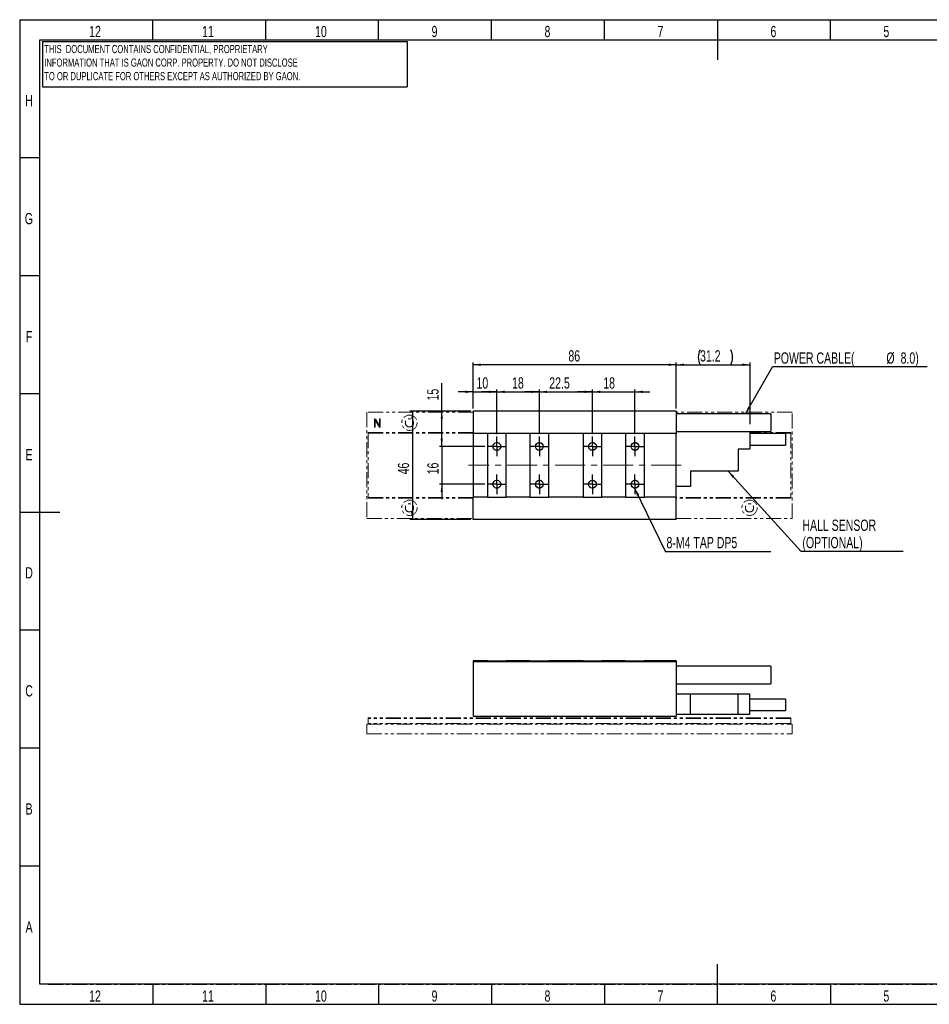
# Model space of a CAD drawing. Header units: millimetres. Extents: x 1 to 593, y 1 to 419.
# Tile 1 of 2: x 1 to 387, y 1 to 419. Entities that reach past the tile are written whole.
import ezdxf

# ---------------------------------------------------------------- set-up
doc = ezdxf.new("R2010")
doc.units = ezdxf.units.MM
for name, pattern in [('CENTER', [10.16, 6.35, -1.27, 1.27, -1.27]), ('CENTERX2', [20.32, 12.7, -2.54, 2.54, -2.54]), ('PHANTOM', [12.7, 6.35, -1.27, 1.27, -1.27, 1.27, -1.27])]:
    doc.linetypes.add(name, pattern=pattern)
for name, color, linetype in [('CENTER_LINE', 1, 'CENTER'), ('DIM', 7, 'Continuous'), ('FORMAT', 7, 'Continuous')]:
    doc.layers.add(name, color=color, linetype=linetype)
doc.styles.add('SLDTEXTSTYLE0', font='TXT', dxfattribs={"width": 0.7})
doc.dimstyles.new('SLDDIMSTYLE0', dxfattribs={"dimtxt": 5.45083, "dimasz": 3.302, "dimexe": 0, "dimexo": 0.0625, "dimgap": 1.362708, "dimtad": 1, "dimrnd": 1e-09, "dimzin": 12, "dimdsep": 46, "dimtxsty": 'SLDTEXTSTYLE0', "dimsah": 1, "dimcen": 0.09, "dimadec": 0, "dimazin": 3, "dimtfac": 1, "dimtofl": 0, "dimtmove": 0, "dimatfit": 3, "dimfxl": 0, "dimfrac": 2, "dimtolj": 1, "dimtzin": 12, "dimarcsym": 0})
doc.dimstyles.new('SLDDIMSTYLE1', dxfattribs={"dimtxt": 5.45083, "dimasz": 3.302, "dimexe": 0, "dimexo": 0.0625, "dimgap": 1.362708, "dimtad": 1, "dimrnd": 1e-09, "dimzin": 12, "dimdsep": 46, "dimtxsty": 'SLDTEXTSTYLE0', "dimsah": 1, "dimcen": 0.09, "dimadec": 0, "dimazin": 3, "dimtfac": 1, "dimtmove": 0, "dimatfit": 0, "dimfxl": 0, "dimfrac": 2, "dimtolj": 1, "dimtzin": 12, "dimarcsym": 0})
doc.dimstyles.new('SLDDIMSTYLE2', dxfattribs={"dimtxt": 0.18, "dimasz": 3.302, "dimexe": 0, "dimexo": 0.0625, "dimgap": 0, "dimtad": 0, "dimtih": 1, "dimtoh": 1, "dimdec": 0, "dimrnd": 1e-09, "dimzin": 0, "dimdsep": 46, "dimtxsty": 'Standard', "dimsah": 1, "dimcen": 0.09, "dimadec": 0, "dimazin": 0, "dimtfac": 3.302, "dimtdec": 0, "dimtofl": 0, "dimtmove": 0, "dimatfit": 3, "dimfxl": 0, "dimfrac": 2, "dimtolj": 1, "dimtzin": 0, "dimarcsym": 0})

# ---------------------------------------------------------------- blocks, each defined once
blk = doc.blocks.new('_D')
at = {"layer": 'DIM'}
for p, q in [((193.55, 253.77), (193.55, 273.36)), ((279.55, 272.36), (193.55, 272.36)), ((279.55, 253.77), (279.55, 273.36))]:
    blk.add_line(p, q, dxfattribs=at)
for points in [[(193.55, 272.36), (196.85, 271.85), (196.85, 272.87)], [(279.55, 272.36), (276.24, 272.87), (276.24, 271.85)]]:
    blk.add_solid(points, dxfattribs=at)
at = {"layer": 'DIM', "insert": (233.85, 278.5), "char_height": 4.762, "attachment_point": 1, "style": 'SLDTEXTSTYLE0'}
blk.add_mtext('86', dxfattribs=at)
blk = doc.blocks.new('_D_1')
at = {"layer": 'DIM'}
for p, q in [((193.55, 260.89), (187.2, 260.89)), ((193.55, 253.77), (193.55, 261.89)), ((193.55, 260.89), (203.55, 260.89)), ((203.55, 242.92), (203.55, 261.89)), ((203.55, 260.89), (209.9, 260.89))]:
    blk.add_line(p, q, dxfattribs=at)
for points in [[(193.55, 260.89), (190.24, 261.4), (190.24, 260.38)], [(203.55, 260.89), (206.85, 260.38), (206.85, 261.4)]]:
    blk.add_solid(points, dxfattribs=at)
at = {"layer": 'DIM', "insert": (194.94, 267.03), "char_height": 4.762, "attachment_point": 1, "style": 'SLDTEXTSTYLE0'}
blk.add_mtext('10', dxfattribs=at)
blk = doc.blocks.new('_D_2')
at = {"layer": 'DIM'}
for p, q in [((203.55, 260.89), (197.2, 260.89)), ((203.55, 242.92), (203.55, 261.89)), ((203.55, 260.89), (221.55, 260.89)), ((221.55, 242.92), (221.55, 261.89)), ((221.55, 260.89), (227.9, 260.89))]:
    blk.add_line(p, q, dxfattribs=at)
for points in [[(203.55, 260.89), (200.24, 261.4), (200.24, 260.38)], [(221.55, 260.89), (224.85, 260.38), (224.85, 261.4)]]:
    blk.add_solid(points, dxfattribs=at)
at = {"layer": 'DIM', "insert": (210.01, 267.03), "char_height": 4.762, "attachment_point": 1, "style": 'SLDTEXTSTYLE0'}
blk.add_mtext('18', dxfattribs=at)
blk = doc.blocks.new('_D_3')
at = {"layer": 'DIM'}
for p, q in [((180.23, 252.77), (180.23, 264.53)), ((192.55, 252.77), (179.23, 252.77)), ((180.23, 237.77), (180.23, 252.77)), ((198.4, 237.77), (179.23, 237.77))]:
    blk.add_line(p, q, dxfattribs=at)
for points in [[(180.23, 252.77), (179.72, 249.47), (180.73, 249.47)], [(180.23, 237.77), (180.73, 241.07), (179.72, 241.07)]]:
    blk.add_solid(points, dxfattribs=at)
at = {"layer": 'DIM', "insert": (174.09, 257.25), "char_height": 4.762, "attachment_point": 1, "rotation": 90, "style": 'SLDTEXTSTYLE0'}
blk.add_mtext('15', dxfattribs=at)
blk = doc.blocks.new('_D_4')
at = {"layer": 'DIM'}
for p, q in [((180.23, 237.77), (180.23, 244.12)), ((198.4, 237.77), (179.23, 237.77)), ((180.23, 237.77), (180.23, 221.77)), ((198.4, 221.77), (179.23, 221.77)), ((180.23, 221.77), (180.23, 215.42))]:
    blk.add_line(p, q, dxfattribs=at)
for points in [[(180.23, 237.77), (180.73, 241.07), (179.72, 241.07)], [(180.23, 221.77), (179.72, 218.47), (180.73, 218.47)]]:
    blk.add_solid(points, dxfattribs=at)
at = {"layer": 'DIM', "insert": (174.09, 225.95), "char_height": 4.762, "attachment_point": 1, "rotation": 90, "style": 'SLDTEXTSTYLE0'}
blk.add_mtext('16', dxfattribs=at)
blk = doc.blocks.new('_D_5')
at = {"layer": 'DIM'}
for p, q in [((192.55, 252.77), (166.77, 252.77)), ((167.77, 252.77), (167.77, 206.77)), ((192.55, 206.77), (166.77, 206.77))]:
    blk.add_line(p, q, dxfattribs=at)
for points in [[(167.77, 252.77), (167.26, 249.47), (168.28, 249.47)], [(167.77, 206.77), (168.28, 210.07), (167.26, 210.07)]]:
    blk.add_solid(points, dxfattribs=at)
at = {"layer": 'DIM', "insert": (161.63, 225.95), "char_height": 4.762, "attachment_point": 1, "rotation": 90, "style": 'SLDTEXTSTYLE0'}
blk.add_mtext('46', dxfattribs=at)
blk = doc.blocks.new('_D_6')
at = {"layer": 'DIM'}
for p, q in [((279.55, 253.77), (279.55, 273.36)), ((279.55, 272.36), (310.75, 272.36)), ((310.75, 247.25), (310.75, 273.36))]:
    blk.add_line(p, q, dxfattribs=at)
for centre, start, end in [((295.94, 275.54), 153.4349, 206.5651), ((296.28, 275.54), 333.4349, 26.5651)]:
    blk.add_arc(centre, 7.1, start, end, dxfattribs=at)
for points in [[(279.55, 272.36), (282.85, 271.85), (282.85, 272.87)], [(310.75, 272.36), (307.44, 272.87), (307.44, 271.85)]]:
    blk.add_solid(points, dxfattribs=at)
at = {"layer": 'DIM', "insert": (289.59, 278.5), "char_height": 4.762, "attachment_point": 1, "style": 'SLDTEXTSTYLE0'}
blk.add_mtext('31.2', dxfattribs=at)
blk = doc.blocks.new('_D_7')
at = {"layer": 'DIM'}
for p, q in [((221.55, 260.89), (215.2, 260.89)), ((221.55, 242.92), (221.55, 261.89)), ((221.55, 260.89), (244.05, 260.89)), ((244.05, 242.92), (244.05, 261.89)), ((244.05, 260.89), (250.4, 260.89))]:
    blk.add_line(p, q, dxfattribs=at)
for points in [[(221.55, 260.89), (218.24, 261.4), (218.24, 260.38)], [(244.05, 260.89), (247.35, 260.38), (247.35, 261.4)]]:
    blk.add_solid(points, dxfattribs=at)
at = {"layer": 'DIM', "insert": (225.75, 267.03), "char_height": 4.762, "attachment_point": 1, "style": 'SLDTEXTSTYLE0'}
blk.add_mtext('22.5', dxfattribs=at)
blk = doc.blocks.new('_D_8')
at = {"layer": 'DIM'}
for p, q in [((244.05, 260.89), (237.7, 260.89)), ((244.05, 242.92), (244.05, 261.89)), ((244.05, 260.89), (262.05, 260.89)), ((262.05, 242.92), (262.05, 261.89)), ((262.05, 260.89), (268.4, 260.89))]:
    blk.add_line(p, q, dxfattribs=at)
for points in [[(244.05, 260.89), (240.74, 261.4), (240.74, 260.38)], [(262.05, 260.89), (265.35, 260.38), (265.35, 261.4)]]:
    blk.add_solid(points, dxfattribs=at)
at = {"layer": 'DIM', "insert": (248.62, 267.03), "char_height": 4.762, "attachment_point": 1, "style": 'SLDTEXTSTYLE0'}
blk.add_mtext('18', dxfattribs=at)
blk = doc.blocks.new('SW_NOTE_0')
at = {"layer": 'DIM', "color": 0}
blk.add_line((44.63, 0), (0, 0), dxfattribs=at)
at = {"layer": 'DIM', "color": 0, "insert": (0.41, 6.25), "char_height": 4.7625, "attachment_point": 1, "style": 'SLDTEXTSTYLE0'}
blk.add_mtext('8-M4 TAP DP5', dxfattribs=at)
blk = doc.blocks.new('SW_NOTE_0_1')
at = {"layer": 'DIM', "color": 0}
blk.add_line((65.37, 0), (0, 0), dxfattribs=at)
at = {"layer": 'DIM', "color": 0, "attachment_point": 1, "style": 'SLDTEXTSTYLE0'}
for s, insert, char_height in [('POWER CABLE(', (0.48, 6.16), 4.7625), ('%%c', (48.16, 6.16), 4.762), ('8.0)', (54.19, 6.16), 4.762)]:
    blk.add_mtext(s, dxfattribs=dict(at, insert=insert, char_height=char_height))
blk = doc.blocks.new('SW_NOTE_0_2')
at = {"layer": 'DIM', "color": 0}
blk.add_line((43.2, 0), (0, 0), dxfattribs=at)
at = {"layer": 'DIM', "color": 0, "attachment_point": 1, "style": 'SLDTEXTSTYLE0'}
for s, insert, char_height in [('HALL SENSOR', (0.49, 13.52), 4.7625), ('(OPTIONAL)', (0.49, 6.17), 4.762)]:
    blk.add_mtext(s, dxfattribs=dict(at, insert=insert, char_height=char_height))
blk = doc.blocks.new('SW_CENTERMARKSYMBOL_0')
at = {"layer": 'DIM', "color": 0}
for p, q in [((-2.5, 0), (-4.15, 0)), ((0, 0), (-2.5, 0)), ((0, 2.5), (0, 4.15)), ((0, 0), (0, 2.5)), ((0, 0), (0, -2.5)), ((0, 0), (2.5, 0)), ((2.5, 0), (4.15, 0)), ((0, -2.5), (0, -4.15))]:
    blk.add_line(p, q, dxfattribs=at)
blk = doc.blocks.new('SW_CENTERMARKSYMBOL_1')
at = {"layer": 'DIM', "color": 0}
for p, q in [((-2.5, 0), (-4.15, 0)), ((0, 0), (-2.5, 0)), ((0, 2.5), (0, 4.15)), ((0, 0), (0, 2.5)), ((0, 0), (0, -2.5)), ((0, 0), (2.5, 0)), ((2.5, 0), (4.15, 0)), ((0, -2.5), (0, -4.15))]:
    blk.add_line(p, q, dxfattribs=at)
blk = doc.blocks.new('SW_CENTERMARKSYMBOL_2')
at = {"layer": 'DIM', "color": 0}
for p, q in [((-2.5, 0), (-4.15, 0)), ((0, 0), (-2.5, 0)), ((0, 2.5), (0, 4.15)), ((0, 0), (0, 2.5)), ((0, 0), (0, -2.5)), ((0, 0), (2.5, 0)), ((2.5, 0), (4.15, 0)), ((0, -2.5), (0, -4.15))]:
    blk.add_line(p, q, dxfattribs=at)
blk = doc.blocks.new('SW_CENTERMARKSYMBOL_3')
at = {"layer": 'DIM', "color": 0}
for p, q in [((-2.5, 0), (-4.15, 0)), ((0, 0), (-2.5, 0)), ((0, 2.5), (0, 4.15)), ((0, 0), (0, 2.5)), ((0, 0), (0, -2.5)), ((0, 0), (2.5, 0)), ((2.5, 0), (4.15, 0)), ((0, -2.5), (0, -4.15))]:
    blk.add_line(p, q, dxfattribs=at)
blk = doc.blocks.new('SW_CENTERMARKSYMBOL_4')
at = {"layer": 'DIM', "color": 0}
for p, q in [((-2.5, 0), (-4.15, 0)), ((0, 0), (-2.5, 0)), ((0, 2.5), (0, 4.15)), ((0, 0), (0, 2.5)), ((0, 0), (0, -2.5)), ((0, 0), (2.5, 0)), ((2.5, 0), (4.15, 0)), ((0, -2.5), (0, -4.15))]:
    blk.add_line(p, q, dxfattribs=at)
blk = doc.blocks.new('SW_CENTERMARKSYMBOL_5')
at = {"layer": 'DIM', "color": 0}
for p, q in [((-2.5, 0), (-4.15, 0)), ((0, 0), (-2.5, 0)), ((0, 2.5), (0, 4.15)), ((0, 0), (0, 2.5)), ((0, 0), (0, -2.5)), ((0, 0), (2.5, 0)), ((2.5, 0), (4.15, 0)), ((0, -2.5), (0, -4.15))]:
    blk.add_line(p, q, dxfattribs=at)
blk = doc.blocks.new('SW_CENTERMARKSYMBOL_6')
at = {"layer": 'DIM', "color": 0}
for p, q in [((-2.5, 0), (-4.15, 0)), ((0, 0), (-2.5, 0)), ((0, 2.5), (0, 4.15)), ((0, 0), (0, 2.5)), ((0, 0), (0, -2.5)), ((0, 0), (2.5, 0)), ((2.5, 0), (4.15, 0)), ((0, -2.5), (0, -4.15))]:
    blk.add_line(p, q, dxfattribs=at)
blk = doc.blocks.new('SW_CENTERMARKSYMBOL_7')
at = {"layer": 'DIM', "color": 0}
for p, q in [((-2.5, 0), (-4.15, 0)), ((0, 0), (-2.5, 0)), ((0, 2.5), (0, 4.15)), ((0, 0), (0, 2.5)), ((0, 0), (0, -2.5)), ((0, 0), (2.5, 0)), ((2.5, 0), (4.15, 0)), ((0, -2.5), (0, -4.15))]:
    blk.add_line(p, q, dxfattribs=at)

msp = doc.modelspace()

# ---------------------------------------------------------------- linework, layer by layer
at = {"color": 7, "linetype": 'Continuous', "lineweight": 25}
for p, q in [((57.833, 410), (57.833, 418.5)), ((105.667, 410), (105.667, 418.5)), ((153.5, 410), (153.5, 418.5)), ((201.333, 410), (201.333, 418.5)), ((249.167, 410), (249.167, 418.5)), ((297, 418.501), (297, 401.499)), ((344.833, 410), (344.833, 418.5)), ((10, 10), (10, 410)), ((10, 410), (584, 410)), ((10, 360), (1.5, 360)), ((10, 310), (1.5, 310)), ((10, 260), (1.5, 260)), ((279.546, 252.773), (193.546, 252.773)), ((193.546, 252.773), (193.546, 243.273)), ((279.546, 252.773), (279.546, 243.273)), ((279.546, 251.753), (285.546, 251.753)), ((319.546, 251.523), (279.546, 251.523)), ((285.546, 251.753), (285.546, 251.523)), ((319.546, 251.523), (319.546, 244.023)), ((199.546, 243.273), (193.546, 243.273)), ((193.546, 243.273), (193.546, 216.273)), ((199.546, 243.273), (199.546, 216.273)), ((207.546, 243.273), (199.546, 243.273)), ((207.546, 216.273), (207.546, 243.273)), ((217.546, 243.273), (207.546, 243.273)), ((217.546, 243.273), (217.546, 216.273)), ((225.546, 243.273), (217.546, 243.273)), ((225.546, 216.273), (225.546, 243.273)), ((240.046, 243.273), (225.546, 243.273)), ((240.046, 243.273), (240.046, 216.273)), ((248.046, 243.273), (240.046, 243.273)), ((248.046, 216.273), (248.046, 243.273)), ((258.046, 243.273), (248.046, 243.273)), ((258.046, 243.273), (258.046, 216.273)), ((266.046, 243.273), (258.046, 243.273)), ((266.046, 216.273), (266.046, 243.273)), ((279.546, 243.273), (266.046, 243.273)), ((279.546, 244.023), (319.546, 244.023)), ((279.546, 216.273), (279.546, 243.273)), ((310.746, 244.023), (310.746, 236.653)), ((325.746, 243.203), (310.746, 243.203)), ((325.746, 243.203), (325.746, 238.303)), ((310.746, 238.303), (325.746, 238.303)), ((310.746, 236.653), (305.746, 236.653)), ((305.746, 236.653), (305.746, 227.253)), ((305.746, 227.253), (285.546, 227.253)), ((285.546, 227.253), (285.546, 220.753)), ((285.546, 220.753), (279.546, 220.753)), ((199.546, 216.273), (193.546, 216.273)), ((193.546, 206.773), (193.546, 216.273)), ((199.546, 216.273), (207.546, 216.273)), ((217.546, 216.273), (207.546, 216.273)), ((217.546, 216.273), (225.546, 216.273)), ((240.046, 216.273), (225.546, 216.273)), ((240.046, 216.273), (248.046, 216.273)), ((258.046, 216.273), (248.046, 216.273)), ((258.046, 216.273), (266.046, 216.273)), ((279.546, 216.273), (266.046, 216.273)), ((279.546, 206.773), (279.546, 216.273)), ((1.499, 210), (18.501, 210)), ((279.546, 206.773), (193.546, 206.773)), ((10, 160), (1.5, 160)), ((199.546, 146.986), (193.546, 146.986)), ((193.546, 146.986), (193.546, 146.486)), ((193.546, 146.486), (193.546, 123.486)), ((279.546, 146.486), (193.546, 146.486)), ((199.546, 146.986), (199.546, 146.986)), ((199.546, 146.986), (207.546, 146.986)), ((207.546, 146.986), (207.546, 146.986)), ((217.546, 146.986), (207.546, 146.986)), ((217.546, 146.986), (217.546, 146.986)), ((217.546, 146.986), (225.546, 146.986)), ((225.546, 146.986), (225.546, 146.986)), ((240.046, 146.986), (225.546, 146.986)), ((240.046, 146.986), (240.046, 146.986)), ((240.046, 146.986), (248.046, 146.986)), ((248.046, 146.986), (248.046, 146.986)), ((258.046, 146.986), (248.046, 146.986)), ((258.046, 146.986), (258.046, 146.986)), ((258.046, 146.986), (266.046, 146.986)), ((266.046, 146.986), (266.046, 146.986)), ((279.546, 146.986), (266.046, 146.986)), ((279.546, 146.986), (279.546, 146.486)), ((279.546, 146.486), (279.546, 123.486)), ((319.546, 144.736), (279.546, 144.736)), ((319.546, 144.736), (319.546, 137.236)), ((279.546, 137.236), (319.546, 137.236)), ((285.546, 132.786), (279.546, 132.786)), ((285.546, 124.286), (285.546, 132.786)), ((305.746, 132.786), (285.546, 132.786)), ((305.746, 124.286), (305.746, 132.786)), ((310.746, 132.786), (305.746, 132.786)), ((310.746, 124.286), (310.746, 132.786)), ((325.746, 130.786), (310.746, 130.786)), ((325.746, 130.786), (325.746, 128.336)), ((310.746, 125.886), (325.746, 125.886)), ((325.746, 128.336), (325.746, 125.886)), ((193.546, 123.486), (279.546, 123.486)), ((285.546, 124.286), (279.546, 124.286)), ((305.746, 124.286), (285.546, 124.286)), ((310.746, 124.286), (305.746, 124.286)), ((10, 110), (1.5, 110)), ((10, 60), (1.5, 60)), ((297, 1.499), (297, 18.501)), ((584, 10), (10, 10)), ((57.833, 10), (57.833, 1.5)), ((105.667, 10), (105.667, 1.5)), ((153.5, 10), (153.5, 1.5)), ((201.333, 10), (201.333, 1.5)), ((249.167, 10), (249.167, 1.5)), ((344.833, 10), (344.833, 1.5))]:
    msp.add_line(p, q, dxfattribs=at)
at = {"color": 7, "linetype": 'PHANTOM', "lineweight": 18}
for p, q in [((148.546, 252.273), (148.546, 207.273)), ((193.546, 252.273), (148.546, 252.273)), ((279.546, 252.773), (193.546, 252.773)), ((193.546, 252.773), (193.546, 243.273)), ((279.546, 252.773), (279.546, 243.273)), ((328.546, 252.273), (279.546, 252.273)), ((279.546, 251.753), (285.546, 251.753)), ((319.546, 251.523), (279.546, 251.523)), ((285.546, 251.753), (285.546, 251.523)), ((319.546, 251.523), (319.546, 244.023)), ((328.546, 207.273), (328.546, 252.273)), ((151.728, 249.255), (151.728, 246.1)), ((152.031, 246.087), (152.031, 248.917)), ((152.031, 248.917), (153.543, 246.369)), ((152.247, 249.113), (152.087, 249.341)), ((153.802, 246.452), (152.247, 249.113)), ((153.543, 246.369), (153.801, 245.996)), ((153.802, 249.314), (153.802, 246.452)), ((154.105, 246.124), (154.105, 249.314)), ((193.546, 243.723), (149.046, 243.723)), ((149.046, 243.723), (149.046, 243.423)), ((149.046, 243.423), (149.046, 216.123)), ((193.546, 243.423), (149.046, 243.423)), ((199.546, 243.273), (193.546, 243.273)), ((193.546, 243.273), (193.546, 216.273)), ((199.546, 243.273), (199.546, 216.273)), ((207.546, 243.273), (199.546, 243.273)), ((207.546, 216.273), (207.546, 243.273)), ((217.546, 243.273), (207.546, 243.273)), ((217.546, 243.273), (217.546, 216.273)), ((225.546, 243.273), (217.546, 243.273)), ((225.546, 216.273), (225.546, 243.273)), ((240.046, 243.273), (225.546, 243.273)), ((240.046, 243.273), (240.046, 216.273)), ((248.046, 243.273), (240.046, 243.273)), ((248.046, 216.273), (248.046, 243.273)), ((258.046, 243.273), (248.046, 243.273)), ((258.046, 243.273), (258.046, 216.273)), ((266.046, 243.273), (258.046, 243.273)), ((266.046, 216.273), (266.046, 243.273)), ((279.546, 243.273), (266.046, 243.273)), ((279.546, 244.023), (319.546, 244.023)), ((279.546, 216.273), (279.546, 243.273)), ((310.746, 244.023), (310.746, 236.653)), ((328.046, 243.723), (310.746, 243.723)), ((328.046, 243.423), (310.746, 243.423)), ((325.746, 243.203), (310.746, 243.203)), ((325.746, 243.203), (325.746, 238.303)), ((328.046, 243.723), (328.046, 243.423)), ((328.046, 243.423), (328.046, 216.123)), ((310.746, 238.303), (325.746, 238.303)), ((310.746, 236.653), (305.746, 236.653)), ((305.746, 236.653), (305.746, 227.253)), ((305.746, 227.253), (285.546, 227.253)), ((285.546, 227.253), (285.546, 220.753)), ((285.546, 220.753), (279.546, 220.753)), ((149.046, 216.123), (149.046, 215.823)), ((193.546, 216.123), (149.046, 216.123)), ((193.546, 215.823), (149.046, 215.823)), ((199.546, 216.273), (193.546, 216.273)), ((193.546, 206.773), (193.546, 216.273)), ((199.546, 216.273), (207.546, 216.273)), ((217.546, 216.273), (207.546, 216.273)), ((217.546, 216.273), (225.546, 216.273)), ((240.046, 216.273), (225.546, 216.273)), ((240.046, 216.273), (248.046, 216.273)), ((258.046, 216.273), (248.046, 216.273)), ((258.046, 216.273), (266.046, 216.273)), ((279.546, 216.273), (266.046, 216.273)), ((279.546, 206.773), (279.546, 216.273)), ((328.046, 216.123), (279.546, 216.123)), ((328.046, 215.823), (279.546, 215.823)), ((328.046, 216.123), (328.046, 215.823)), ((148.546, 207.273), (193.546, 207.273)), ((279.546, 206.773), (193.546, 206.773)), ((279.546, 207.273), (328.546, 207.273)), ((199.546, 146.986), (193.546, 146.986)), ((193.546, 146.986), (193.546, 146.486)), ((193.546, 146.486), (193.546, 123.486)), ((279.546, 146.486), (193.546, 146.486)), ((199.546, 146.986), (199.546, 146.986)), ((199.546, 146.986), (207.546, 146.986)), ((217.546, 146.986), (207.546, 146.986)), ((207.546, 146.986), (207.546, 146.986)), ((217.546, 146.986), (217.546, 146.986)), ((217.546, 146.986), (225.546, 146.986)), ((225.546, 146.986), (225.546, 146.986)), ((240.046, 146.986), (225.546, 146.986)), ((240.046, 146.986), (240.046, 146.986)), ((240.046, 146.986), (248.046, 146.986)), ((248.046, 146.986), (248.046, 146.986)), ((258.046, 146.986), (248.046, 146.986)), ((258.046, 146.986), (258.046, 146.986)), ((258.046, 146.986), (266.046, 146.986)), ((266.046, 146.986), (266.046, 146.986)), ((279.546, 146.986), (266.046, 146.986)), ((279.546, 146.986), (279.546, 146.486)), ((279.546, 146.486), (279.546, 123.486)), ((319.546, 144.736), (279.546, 144.736)), ((319.546, 144.736), (319.546, 137.236)), ((279.546, 137.236), (319.546, 137.236)), ((285.546, 132.786), (279.546, 132.786)), ((285.546, 124.286), (285.546, 132.786)), ((305.746, 132.786), (285.546, 132.786)), ((305.746, 124.286), (305.746, 132.786)), ((310.746, 132.786), (305.746, 132.786)), ((310.746, 124.286), (310.746, 132.786)), ((325.746, 130.786), (310.746, 130.786)), ((325.746, 130.786), (325.746, 128.336)), ((310.746, 125.886), (325.746, 125.886)), ((325.746, 128.336), (325.746, 125.886)), ((328.046, 122.786), (149.046, 122.786)), ((149.046, 122.786), (149.046, 122.486)), ((328.046, 122.486), (149.046, 122.486)), ((149.046, 122.486), (149.046, 120.386)), ((193.546, 123.486), (279.546, 123.486)), ((285.546, 124.286), (279.546, 124.286)), ((305.746, 124.286), (285.546, 124.286)), ((310.746, 124.286), (305.746, 124.286)), ((328.046, 122.786), (328.046, 122.486)), ((328.046, 122.486), (328.046, 120.386)), ((148.546, 120.086), (148.546, 116.086)), ((148.546, 120.086), (328.546, 120.086)), ((328.046, 120.386), (149.046, 120.386)), ((149.296, 120.386), (149.296, 120.086)), ((327.296, 120.386), (327.296, 120.086)), ((328.546, 120.086), (328.546, 116.086)), ((148.546, 116.086), (328.546, 116.086))]:
    msp.add_line(p, q, dxfattribs=at)
for centre, radius in [((166.546, 247.773), 3.25), ((166.546, 247.773), 1.75), ((203.546, 237.773), 1.65), ((221.546, 237.773), 1.65), ((244.046, 237.773), 1.65), ((262.046, 237.773), 1.65), ((203.546, 221.773), 1.65), ((221.546, 221.773), 1.65), ((244.046, 221.773), 1.65), ((262.046, 221.773), 1.65), ((166.546, 211.773), 3.25), ((166.546, 211.773), 1.75), ((310.546, 211.773), 3.25), ((310.546, 211.773), 1.75)]:
    msp.add_circle(centre, radius, dxfattribs=at)
at = {"color": 7, "linetype": 'Continuous', "lineweight": 25}
for centre in [(203.546, 237.773), (221.546, 237.773), (244.046, 237.773), (262.046, 237.773), (203.546, 221.773), (221.546, 221.773), (244.046, 221.773), (262.046, 221.773)]:
    msp.add_circle(centre, 1.65, dxfattribs=at)
at = {"color": 7, "linetype": 'PHANTOM', "lineweight": 18}
for points, knots in [([(151.869, 249.436), (151.846, 249.431), (151.8, 249.419), (151.736, 249.356), (151.731, 249.293), (151.728, 249.255)], [0, 0, 0, 0, 0.2810917, 0.5607013, 1, 1, 1, 1]), ([(151.728, 246.1), (151.73, 246.075), (151.733, 246.031), (151.76, 245.997), (151.771, 245.982)], [0, 0, 0, 0, 0.5599978, 1, 1, 1, 1]), ([(152.087, 249.341), (152.072, 249.359), (152.044, 249.397), (151.968, 249.44), (151.907, 249.438), (151.869, 249.436)], [0, 0, 0, 0, 0.2805767, 0.5611951, 1, 1, 1, 1]), ([(151.983, 245.964), (151.999, 245.985), (152.027, 246.021), (152.03, 246.067), (152.031, 246.087)], [0, 0, 0, 0, 0.5589088, 1, 1, 1, 1]), ([(153.845, 249.409), (153.831, 249.394), (153.806, 249.367), (153.803, 249.33), (153.802, 249.314)], [0, 0, 0, 0, 0.5587208, 1, 1, 1, 1]), ([(153.951, 249.436), (153.93, 249.435), (153.893, 249.434), (153.86, 249.417), (153.845, 249.409)], [0, 0, 0, 0, 0.55934189, 1, 1, 1, 1]), ([(154.057, 249.405), (154.038, 249.415), (154.005, 249.434), (153.967, 249.436), (153.951, 249.436)], [0, 0, 0, 0, 0.55796989, 1, 1, 1, 1]), ([(153.98, 245.936), (154.002, 245.944), (154.046, 245.959), (154.098, 246.028), (154.102, 246.087), (154.105, 246.124)], [0, 0, 0, 0, 0.2805448, 0.5604064, 1, 1, 1, 1]), ([(154.105, 249.314), (154.102, 249.334), (154.098, 249.371), (154.069, 249.394), (154.057, 249.405)], [0, 0, 0, 0, 0.5589026, 1, 1, 1, 1]), ([(151.771, 245.982), (151.789, 245.968), (151.82, 245.944), (151.859, 245.939), (151.877, 245.936)], [0, 0, 0, 0, 0.5590881, 1, 1, 1, 1]), ([(151.877, 245.936), (151.898, 245.937), (151.935, 245.939), (151.968, 245.957), (151.983, 245.964)], [0, 0, 0, 0, 0.55931314, 1, 1, 1, 1]), ([(153.801, 245.996), (153.813, 245.981), (153.837, 245.952), (153.903, 245.928), (153.951, 245.933), (153.98, 245.936)], [0, 0, 0, 0, 0.2798111, 0.560678, 1, 1, 1, 1])]:
    msp.add_open_spline(points, degree=3, knots=knots, dxfattribs=at)
at = {"layer": 'CENTER_LINE'}
for p, q in [((13.577, 410), (583.884, 410)), ((13.577, 10), (583.884, 10))]:
    msp.add_line(p, q, dxfattribs=at)
at = {"layer": 'DIM'}
for p, q in [((11.158, 409.296), (165.544, 409.296)), ((11.158, 409.296), (11.158, 390.12)), ((165.544, 409.296), (165.544, 390.12)), ((11.158, 390.12), (165.544, 390.12))]:
    msp.add_line(p, q, dxfattribs=at)
at = {"layer": 'DIM', "linetype": 'CENTERX2', "lineweight": 18}
msp.add_line((281.546, 229.773), (191.546, 229.773), dxfattribs=at)
at = {"layer": 'FORMAT'}
for p, q in [((1.5, 418.5), (591.5, 418.5)), ((1.5, 418.5), (1.5, 1.5)), ((1.5, 1.5), (591.5, 1.5))]:
    msp.add_line(p, q, dxfattribs=at)

# ---------------------------------------------------------------- block references
at = {"layer": 'DIM'}
for name, p in [('SW_NOTE_0_1', (320.343, 271.441)), ('SW_CENTERMARKSYMBOL_0', (203.546, 237.773)), ('SW_CENTERMARKSYMBOL_3', (221.546, 237.773)), ('SW_CENTERMARKSYMBOL_4', (244.046, 237.773)), ('SW_CENTERMARKSYMBOL_7', (262.046, 237.773)), ('SW_CENTERMARKSYMBOL_1', (203.546, 221.773)), ('SW_CENTERMARKSYMBOL_2', (221.546, 221.773)), ('SW_CENTERMARKSYMBOL_5', (244.046, 221.773)), ('SW_CENTERMARKSYMBOL_6', (262.046, 221.773)), ('SW_NOTE_0_2', (332.457, 193.257)), ('SW_NOTE_0', (274.975, 193.175))]:
    msp.add_blockref(name, p, dxfattribs=at)

# ---------------------------------------------------------------- texts
at = {"color": 7, "linetype": 'Continuous', "lineweight": 0, "attachment_point": 2, "style": 'SLDTEXTSTYLE0'}
for s, insert, char_height in [('12', (33.4, 415.879), 4.7625), ('11', (81.233, 415.879), 4.7625), ('10', (129.066, 415.879), 4.7625), ('9', (177.158, 415.879), 4.762), ('8', (224.991, 415.879), 4.762), ('7', (272.825, 415.879), 4.762), ('6', (320.658, 415.879), 4.762), ('5', (368.491, 415.879), 4.762), ('H', (5.44, 386.629), 4.762), ('G', (5.391, 336.629), 4.762), ('F', (5.495, 286.629), 4.762), ('E', (5.477, 236.629), 4.762), ('D', (5.466, 186.629), 4.762), ('C', (5.479, 136.629), 4.762), ('B', (5.463, 86.629), 4.762), ('A', (5.485, 36.629), 4.762), ('12', (33.4, 7.379), 4.7625), ('11', (81.233, 7.379), 4.7625), ('10', (129.066, 7.379), 4.7625), ('9', (177.158, 7.379), 4.762), ('8', (224.991, 7.379), 4.762), ('7', (272.825, 7.379), 4.762), ('6', (320.658, 7.379), 4.762), ('5', (368.491, 7.379), 4.762)]:
    msp.add_mtext(s, dxfattribs=dict(at, insert=insert, char_height=char_height))
at = {"layer": 'DIM', "insert": (11.906, 407.791), "char_height": 3.439583, "attachment_point": 1, "style": 'SLDTEXTSTYLE0'}
msp.add_mtext('THIS  DOCUMENT CONTAINS CONFIDENTIAL, PROPRIETARY ^JINFORMATION THAT IS GAON CORP. PROPERTY. DO NOT DISCLOSE ^JTO OR DUPLICATE FOR OTHERS EXCEPT AS AUTHORIZED BY GAON.', dxfattribs=at)

# ---------------------------------------------------------------- dimensions: what is measured, and where the dimension line sits
at = {"layer": 'DIM'}
for base, p1, p2, dimstyle, picture, middle in [((193.546, 272.362), (279.546, 252.773), (193.546, 252.773), 'SLDDIMSTYLE0', '_D', (237.49, 272.362)), ((203.546, 260.892), (193.546, 252.773), (203.546, 241.923), 'SLDDIMSTYLE1', '_D_1', (198.577, 260.892)), ((221.546, 260.892), (203.546, 241.923), (221.546, 241.923), 'SLDDIMSTYLE1', '_D_2', (213.652, 260.892)), ((244.046, 260.892), (221.546, 241.923), (244.046, 241.923), 'SLDDIMSTYLE1', '_D_7', (232.274, 260.892)), ((262.046, 260.892), (244.046, 241.923), (262.046, 241.923), 'SLDDIMSTYLE1', '_D_8', (252.267, 260.892))]:
    dim = msp.add_linear_dim(base=base, p1=p1, p2=p2, dimstyle=dimstyle, dxfattribs=at)
    dim.commit()
    dim.dimension.update_dxf_attribs({"geometry": picture, "text_midpoint": middle, "dimtype": 160})
dim = msp.add_linear_dim(base=(310.746, 272.362), p1=(279.546, 252.773), p2=(310.746, 246.253), text='(<>)', dimstyle='SLDDIMSTYLE0', dxfattribs=at)
dim.commit()
dim.dimension.update_dxf_attribs({"geometry": '_D_6', "text_midpoint": (296.108, 272.362), "dimtype": 160})
for base, p1, p2, dimstyle, picture, middle in [((180.226, 252.773), (199.396, 237.773), (193.546, 252.773), 'SLDDIMSTYLE0', '_D_3', (180.226, 260.892)), ((167.773, 206.773), (193.546, 252.773), (193.546, 206.773), 'SLDDIMSTYLE0', '_D_5', (167.773, 229.596)), ((180.226, 221.773), (199.396, 237.773), (199.396, 221.773), 'SLDDIMSTYLE1', '_D_4', (180.226, 229.596))]:
    dim = msp.add_linear_dim(base=base, p1=p1, p2=p2, angle=90, dimstyle=dimstyle, dxfattribs=at)
    dim.commit()
    dim.dimension.update_dxf_attribs({"geometry": picture, "text_midpoint": middle, "dimtype": 160})

# ---------------------------------------------------------------- leaders
for points in [[(308.801, 251.523), (320.343, 271.441)], [(301.554, 227.253), (332.457, 193.257)], [(261.885, 220.131), (274.975, 193.175)]]:
    msp.add_leader(points, dimstyle='SLDDIMSTYLE2', dxfattribs=at)

doc.saveas('drawing.dxf')
